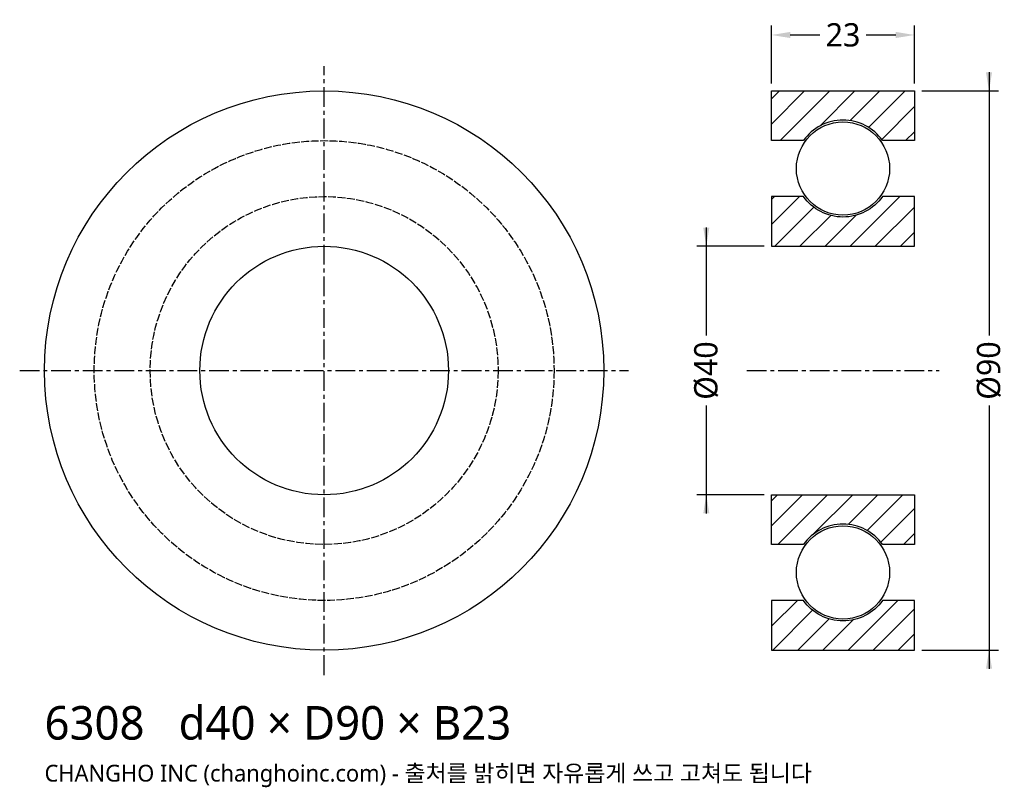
# Model space of a CAD drawing. Header units: millimetres. Extents: x -49 to 109, y -67 to 56.
import ezdxf

# ---------------------------------------------------------------- set-up
doc = ezdxf.new("R2010")
doc.units = ezdxf.units.MM
doc.linetypes.add('CENTER', pattern=[5.08, 3.175, -0.635, 0.635, -0.635])
doc.linetypes.add('DASHED', pattern=[1.524, 1.27, -0.254])
for name, color, linetype in [('문자', 7, 'CONTINUOUS'), ('숨은선', 3, 'DASHED'), ('외형선', 7, 'CONTINUOUS'), ('중심선', 1, 'CENTER'), ('치수', 4, 'CONTINUOUS'), ('해칭', 8, 'CONTINUOUS')]:
    doc.layers.add(name, color=color, linetype=linetype)
doc.styles.add('CH_KOR', font='malgun.ttf')
doc.dimstyles.new('CH_DIM', dxfattribs={"dimtxt": 2.5, "dimasz": 2, "dimexe": 1, "dimexo": 0.8, "dimgap": 0.8, "dimtad": 1, "dimdec": 0, "dimtxsty": 'CH_KOR', "dimcen": 2.5, "dimclrd": 4, "dimclre": 4, "dimclrt": 4, "dimazin": 3, "dimtfac": 1, "dimtmove": 0, "dimatfit": 3})

# ---------------------------------------------------------------- blocks, each defined once
blk = doc.blocks.new('_CLOSEDFILLED')
at = {"color": 0, "linetype": 'BYBLOCK'}
blk.add_solid([(-1, 0.164), (0, 0), (-1, -0.164)], dxfattribs=at)
blk = doc.blocks.new('*D1')
at = {"color": 4}
for p, q in [((107, 48), (107, 5.625)), ((96.2, 45), (108.5, 45)), ((107, -5.625), (107, -48)), ((96.2, -45), (108.5, -45))]:
    blk.add_line(p, q, dxfattribs=at)
at = {"layer": 'Defpoints'}
for p in [(95, 45), (107, 45), (95, -45)]:
    blk.add_point(p, dxfattribs=at)
at = {"layer": '치수', "color": 4, "xscale": 3, "yscale": 3}
for p, rotation in [((107, 45), 270), ((107, -45), 90)]:
    blk.add_blockref('_CLOSEDFILLED', p, dxfattribs=dict(at, rotation=rotation))
at = {"layer": '치수', "color": 4, "insert": (107, 0), "char_height": 3.75, "attachment_point": 5, "rotation": 90, "style": 'CH_KOR'}
blk.add_mtext('Ø90', dxfattribs=at)
blk = doc.blocks.new('*D2')
at = {"color": 4}
for p, q in [((61.5, 23), (61.5, 5.625)), ((70.8, 20), (60, 20)), ((61.5, -5.625), (61.5, -23)), ((70.8, -20), (60, -20))]:
    blk.add_line(p, q, dxfattribs=at)
at = {"layer": 'Defpoints'}
for p in [(61.5, 20), (72, 20), (72, -20)]:
    blk.add_point(p, dxfattribs=at)
at = {"layer": '치수', "color": 4, "xscale": 3, "yscale": 3}
for p, rotation in [((61.5, 20), 270), ((61.5, -20), 90)]:
    blk.add_blockref('_CLOSEDFILLED', p, dxfattribs=dict(at, rotation=rotation))
at = {"layer": '치수', "color": 4, "insert": (61.5, 0), "char_height": 3.75, "attachment_point": 5, "rotation": 90, "style": 'CH_KOR'}
blk.add_mtext('Ø40', dxfattribs=at)
blk = doc.blocks.new('*D3')
at = {"color": 4}
for p, q in [((72, 46.2), (72, 55.5)), ((95, 46.2), (95, 55.5)), ((75, 54), (79.75, 54)), ((87.25, 54), (92, 54))]:
    blk.add_line(p, q, dxfattribs=at)
at = {"layer": 'Defpoints'}
for p in [(72, 54), (72, 45), (95, 45)]:
    blk.add_point(p, dxfattribs=at)
at = {"layer": '치수', "color": 4, "xscale": 3, "yscale": 3, "rotation": 180}
blk.add_blockref('_CLOSEDFILLED', (72, 54), dxfattribs=at)
at = {"layer": '치수', "color": 4, "xscale": 3, "yscale": 3}
blk.add_blockref('_CLOSEDFILLED', (95, 54), dxfattribs=at)
at = {"layer": '치수', "color": 4, "insert": (83.5, 54), "char_height": 3.75, "attachment_point": 5, "style": 'CH_KOR'}
blk.add_mtext('23', dxfattribs=at)

msp = doc.modelspace()

# ---------------------------------------------------------------- hatches: boundary and pattern name
at = {"layer": '해칭'}
h = msp.add_hatch(dxfattribs=at)
h.set_pattern_fill('ANSI31', scale=0.9)
h.paths.add_polyline_path([(72, 45), (95, 45), (95, 37), (89.87, 37, 0.51797), (77.13, 37), (72, 37)])
h = msp.add_hatch(dxfattribs=at)
h.set_pattern_fill('ANSI31', scale=0.9)
h.paths.add_polyline_path([(72, 20), (95, 20), (95, 28), (89.87, 28, -0.51797), (77.13, 28), (72, 28)])
h = msp.add_hatch(dxfattribs=at)
h.set_pattern_fill('ANSI31', scale=0.9)
h.paths.add_polyline_path([(72, -20), (95, -20), (95, -28), (89.87, -28, 0.51797), (77.13, -28), (72, -28)])
h = msp.add_hatch(dxfattribs=at)
h.set_pattern_fill('ANSI31', scale=0.9)
h.paths.add_polyline_path([(72, -45), (95, -45), (95, -37), (89.87, -37, -0.51797), (77.13, -37), (72, -37)])

# ---------------------------------------------------------------- linework, layer by layer
at = {"layer": '숨은선'}
for radius in [37, 28]:
    msp.add_circle((0, 0), radius, dxfattribs=at)
at = {"layer": '외형선'}
for points in [[(72, 45), (95, 45), (95, 37), (89.87, 37, 0.51797), (77.13, 37), (72, 37)], [(72, 20), (95, 20), (95, 28), (89.87, 28, -0.51797), (77.13, 28), (72, 28)], [(72, -20), (95, -20), (95, -28), (89.87, -28, 0.51797), (77.13, -28), (72, -28)], [(72, -45), (95, -45), (95, -37), (89.87, -37, -0.51797), (77.13, -37), (72, -37)]]:
    msp.add_lwpolyline(points, format="xyb", close=True, dxfattribs=at)
for centre, radius in [((0, 0), 45), ((83.5, 32.5), 7.5), ((0, 0), 20), ((83.5, -32.5), 7.5)]:
    msp.add_circle(centre, radius, dxfattribs=at)
at = {"layer": '중심선'}
for p, q in [((0, -49), (0, 49)), ((-49, 0), (49, 0)), ((68, 0), (99, 0))]:
    msp.add_line(p, q, dxfattribs=at)

# ---------------------------------------------------------------- texts
at = {"layer": '문자', "style": 'CH_KOR'}
for s, height, p in [('6308   d40 × D90 × B23', 5.4, (-45, -59.4)), ('CHANGHO INC (changhoinc.com) - 출처를 밝히면 자유롭게 쓰고 고쳐도 됩니다', 2.7, (-45, -66.15))]:
    msp.add_text(s, height=height, dxfattribs=at).set_placement(p)

# ---------------------------------------------------------------- dimensions: what is measured, and where the dimension line sits
at = {"layer": '치수'}
dim = msp.add_linear_dim(base=(72, 54), p1=(72, 45), p2=(95, 45), dimstyle='CH_DIM', override={"dimscale": 1.5}, dxfattribs=at)
dim.commit()
dim.dimension.update_dxf_attribs({"geometry": '*D3', "text_midpoint": (83.5, 54)})
for base, p1, p2, text, picture, middle in [((107, 45), (95, 45), (95, -45), 'Ø90', '*D1', (107, 0)), ((61.5, 20), (72, 20), (72, -20), 'Ø40', '*D2', (61.5, 0))]:
    dim = msp.add_linear_dim(base=base, p1=p1, p2=p2, angle=90, text=text, dimstyle='CH_DIM', override={"dimscale": 1.5}, dxfattribs=at)
    dim.commit()
    dim.dimension.update_dxf_attribs({"geometry": picture, "text_midpoint": middle})

doc.saveas('drawing.dxf')
